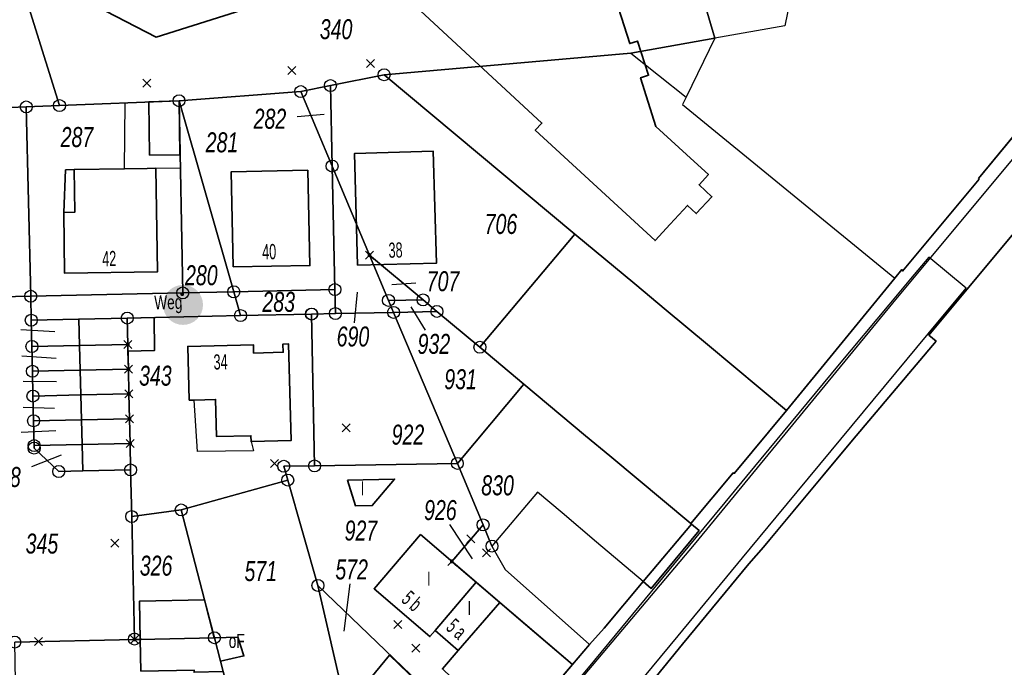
# Model space of a CAD drawing. Header units: metres. Extents: x 339653 to 341672, y 5744753 to 5747397.
# Tile 120 of 256: x 341008 to 341131, y 5745625 to 5745705. Entities that reach past the tile are written whole.
import ezdxf

# ---------------------------------------------------------------- set-up
doc = ezdxf.new("R2010")
doc.units = ezdxf.units.M
doc.header["$LTSCALE"] = 0.03
doc.header["$PDMODE"] = 3
doc.header["$PDSIZE"] = 0.5
for name, color, linetype, lineweight in [('B-Gebäude', 15, 'Continuous', 35), ('Flurstücke_Grenzpunkte', 7, 'Continuous', 25), ('Lagebezeichnungen', 7, 'Continuous', 25), ('Netzpunkte', 7, 'Continuous', 25), ('Siedlung', 7, 'Continuous', 25), ('Siedlungsflächen - Bauwerke u. Einrichtungen', 7, 'Continuous', 25), ('Verkehr', 7, 'Continuous', 25)]:
    doc.layers.add(name, color=color, linetype=linetype, lineweight=lineweight)
doc.layers.add('B-Straße', color=83, linetype='Continuous')
doc.layers.add('UMRINGE_FLURSTUECKSABGRENZUNGEN', color=7, linetype='Continuous')
doc.styles.add('Flurstücksnummer - K 10 700', font='ariali.ttf', dxfattribs={"width": 0.7})
doc.styles.add('Hausnummern NRW', font='arial.ttf', dxfattribs={"width": 0.595})
doc.styles.add('Sonstiger Text_ Bezeichnung - N 7 380', font='arial.ttf', dxfattribs={"width": 0.7})

# ---------------------------------------------------------------- blocks, each defined once
blk = doc.blocks.new('Grenzpunkt mit Abmarkung (Marke)')
at = {"lineweight": -2}
blk.add_circle((0, 0), 0.499, dxfattribs=at)
blk = doc.blocks.new('Grenzpunkt. Abmarkung nach Quellenlage nicht zu spezifizieren')
at = {"lineweight": -2}
blk.add_hatch(color=256, dxfattribs=at).paths.add_polyline_path([(0, 0.165, -1), (0, -0.165, -1)], flags=0)
blk.add_point((0, 0), dxfattribs=at)
blk = doc.blocks.new('Fußweg')
for points in [[(0, 0.5, -1), (0, -0.5, -1)], [(-0.021, 0.312, -1), (-0.021, 0.218, -1)], [(-0.026, 0.178), (-0.008, 0.19), (0.01, 0.2), (0.022, 0.204), (0.028, 0.204), (0.038, 0.2), (0.046, 0.19), (0.168, 0.07), (0.174, 0.064), (0.178, 0.056), (0.178, -0.004), (0.176, -0.01), (0.174, -0.014), (0.172, -0.016), (0.168, -0.018), (0.16, -0.022), (0.152, -0.024), (0.142, -0.022), (0.134, -0.018), (0.13, -0.016), (0.128, -0.014), (0.126, -0.01), (0.126, -0.004), (0.126, 0.038), (0.082, 0.082), (0.064, 0.03), (0.078, -0.008), (0.092, -0.044), (0.104, -0.08), (0.118, -0.116), (0.13, -0.152), (0.142, -0.188), (0.158, -0.224), (0.172, -0.262), (0.174, -0.27), (0.174, -0.278), (0.174, -0.286), (0.172, -0.292), (0.168, -0.298), (0.164, -0.302), (0.16, -0.306), (0.154, -0.31), (0.148, -0.312), (0.14, -0.312), (0.132, -0.312), (0.126, -0.308), (0.122, -0.306), (0.116, -0.3), (0.112, -0.294), (0.106, -0.286), (0.01, -0.034), (-0.02, -0.1), (-0.05, -0.162), (-0.08, -0.226), (-0.112, -0.29), (-0.116, -0.296), (-0.122, -0.302), (-0.128, -0.308), (-0.134, -0.31), (-0.142, -0.31), (-0.148, -0.31), (-0.154, -0.308), (-0.158, -0.306), (-0.164, -0.302), (-0.17, -0.298), (-0.174, -0.292), (-0.176, -0.286), (-0.178, -0.28), (-0.178, -0.274), (-0.176, -0.264), (-0.034, 0.024), (-0.048, 0.07), (-0.124, -0.016), (-0.134, -0.022), (-0.144, -0.022), (-0.154, -0.02), (-0.16, -0.014), (-0.166, -0.006), (-0.168, 0.004), (-0.168, 0.014), (-0.16, 0.024)]]:
    blk.add_hatch(color=256).paths.add_polyline_path(points, flags=0)

msp = doc.modelspace()

# ---------------------------------------------------------------- linework, layer by layer
at = {"layer": 'B-Gebäude'}
for points in [[(341038.194, 5745707.385), (341025.105, 5745703.246), (341013.717, 5745709.18)], [(341082.943, 5745706.875), (341084.359, 5745702.462), (341085.328, 5745702.774), (341086.708, 5745698.508), (341085.718, 5745698.188), (341087.608, 5745692.11), (341092.422, 5745687.707), (341094.193, 5745686.087), (341093.031, 5745684.818), (341094.636, 5745683.32), (341092.68, 5745681.216), (341091.569, 5745682.238), (341089.421, 5745679.904), (341087.52, 5745677.838), (341072.529, 5745691.627), (341073.361, 5745692.532), (341058.167, 5745706.552)], [(341013.554, 5745681.359), (341013.795, 5745686.668)]]:
    msp.add_lwpolyline(points, dxfattribs=at)
for points in [[(341024.285, 5745688.501), (341024.205, 5745695.192), (341027.977, 5745695.319), (341028.088, 5745688.542)], [(341050.286, 5745674.758), (341049.916, 5745688.715), (341059.772, 5745689.007), (341060.174, 5745675.002)], [(341014.853, 5745686.721), (341021.177, 5745686.814), (341023.977, 5745686.854), (341025.078, 5745686.871), (341025.268, 5745673.937), (341013.665, 5745673.766), (341013.554, 5745681.359), (341013.795, 5745686.668)], [(341013.795, 5745686.668), (341014.853, 5745686.721), (341014.932, 5745681.379), (341013.554, 5745681.359)], [(341034.76, 5745674.547), (341034.515, 5745686.436), (341044.089, 5745686.632), (341044.355, 5745674.711)], [(341021.575, 5745664.871), (341015.526, 5745664.738), (341015.44, 5745668.023), (341021.501, 5745668.157)], [(341021.575, 5745664.871), (341021.501, 5745668.157), (341024.858, 5745668.223), (341024.929, 5745664.113), (341021.571, 5745664.038)], [(341015.607, 5745661.642), (341015.526, 5745664.738), (341021.575, 5745664.871), (341021.571, 5745664.038), (341021.648, 5745661.776)], [(341029.245, 5745657.905), (341029.074, 5745664.608), (341037.286, 5745664.818), (341037.313, 5745663.783), (341041.006, 5745663.878), (341040.979, 5745664.912), (341041.692, 5745664.93), (341042.001, 5745652.849), (341037, 5745652.721), (341036.981, 5745653.453), (341032.677, 5745653.344), (341032.559, 5745657.99), (341029.857, 5745657.92)], [(341021.71, 5745658.681), (341015.687, 5745658.549), (341015.607, 5745661.642), (341021.648, 5745661.776)], [(341021.782, 5745655.586), (341015.768, 5745655.453), (341015.687, 5745658.549), (341021.71, 5745658.681)], [(341021.854, 5745652.49), (341015.849, 5745652.358), (341015.768, 5745655.453), (341021.782, 5745655.586)], [(341015.935, 5745649.052), (341015.849, 5745652.358), (341021.854, 5745652.49), (341021.928, 5745649.185)], [(341049.04, 5745647.916), (341054.938, 5745648.032), (341052.144, 5745644.738), (341050.063, 5745644.695)], [(341065.165, 5745635.141), (341060.003, 5745629.112), (341059.367, 5745628.364), (341052.385, 5745634.334), (341058.191, 5745641.097)], [(341060.003, 5745629.112), (341065.165, 5745635.141), (341068.105, 5745632.628), (341062.915, 5745626.623)], [(341032.378, 5745628.219), (341023.132, 5745628.013), (341023.026, 5745632.764), (341031.172, 5745632.944)], [(341068.105, 5745632.628), (341077.192, 5745624.864), (341069.612, 5745615.996), (341060.922, 5745624.317), (341062.915, 5745626.623)], [(341023.221, 5745624.03), (341023.132, 5745628.013), (341032.378, 5745628.219), (341032.398, 5745628.219), (341033.162, 5745625.274), (341033.498, 5745623.978), (341029.861, 5745623.904), (341029.856, 5745624.178)], [(341033.162, 5745625.274), (341032.398, 5745628.219), (341035.349, 5745628.285), (341036.09, 5745625.942)], [(341051.954, 5745623.214), (341054.318, 5745626.032), (341060.286, 5745620.28), (341058.214, 5745617.844)]]:
    msp.add_lwpolyline(points, close=True, dxfattribs=at)
at = {"layer": 'B-Straße'}
msp.add_lwpolyline([(341264.144, 5745843.142), (341258.341, 5745833.963), (341250.511, 5745823.968), (341244.655, 5745817.685), (341236.641, 5745809.708), (341229.734, 5745801.043), (341222.395, 5745791.381), (341218.167, 5745784.574), (341213.456, 5745777.285), (341203.997, 5745765.767), (341195.166, 5745755.832), (341188.182, 5745747.495), (341173.483, 5745732.263), (341161.945, 5745720.307), (341153.505, 5745711.595), (341144.307, 5745701.045), (341132.236, 5745688.016), (341117.801, 5745670.735), (341106.634, 5745657.149), (341092.415, 5745639.848), (341076.739, 5745621.307), (341062.158, 5745603.517), (341060.314, 5745600.266), (341057.782, 5745594.945)], dxfattribs=at)
msp.add_polyline3d([(341078.559, 5745614.164, 0), (341090.412, 5745628.467, 0), (341098.463, 5745638.191, 0), (341102.658, 5745643.282, 0), (341121.694, 5745666.182, 0), (341126.426, 5745671.877, 0), (341121.751, 5745675.767, 0), (341119.466, 5745673.058, 0), (341116.769, 5745669.807, 0), (341110.555, 5745662.379, 0), (341104.54, 5745655.142, 0), (341098.946, 5745648.398, 0), (341096.237, 5745645.108, 0), (341093.604, 5745641.944, 0), (341090.64, 5745638.314, 0), (341083.308, 5745629.49, 0), (341079.936, 5745625.406, 0), (341071.972, 5745615.817, 0)], dxfattribs=at)
at = {"layer": 'Flurstücke_Grenzpunkte', "color": 83}
for p, q in [((341042.762, 5745693.331), (341046.131, 5745693.625)), ((341057.589, 5745672.507), (341054.615, 5745672.314)), ((341049.916, 5745667.572), (341050.306, 5745671.413)), ((341058.799, 5745666.649), (341057.029, 5745669.581)), ((341008.196, 5745666.714), (341012.444, 5745666.498)), ((341008.307, 5745663.455), (341012.591, 5745663.14)), ((341008.496, 5745660.277), (341012.633, 5745660.253)), ((341008.5, 5745657.015), (341012.4, 5745656.909)), ((341008.249, 5745653.917), (341012.571, 5745654.102)), ((341009.552, 5745649.598), (341013.283, 5745651.058)), ((341061.811, 5745642.38), (341064.627, 5745638.055)), ((341049.347, 5745634.966), (341048.584, 5745629.014))]:
    msp.add_line(p, q, dxfattribs=at)
for points in [[(341008.869, 5745694.538), (340975.394, 5745693.158), (340990.681, 5745765.814), (341004.022, 5745723.384), (341013.03, 5745694.708)], [(341013.03, 5745694.708), (341004.022, 5745723.384), (341017.845, 5745727.719), (341073.632, 5745735.136), (341073.967, 5745734.061), (341082.616, 5745706.77), (341082.943, 5745706.875), (341089.36, 5745708.94), (341092.938, 5745710.092), (341095.004, 5745703.144), (341084.487, 5745701.276), (341053.634, 5745698.562), (341046.922, 5745697.209), (341043.197, 5745696.452), (341027.977, 5745695.319)], [(341077.505, 5745678.663), (341053.634, 5745698.562), (341084.487, 5745701.276), (341091.402, 5745695.761), (341090.958, 5745694.852), (341117.512, 5745673.165), (341103.957, 5745656.616), (341094.091, 5745664.84), (341088.914, 5745669.156), (341084.985, 5745672.43)], [(341051.803, 5745676.032), (341047.127, 5745687.153), (341046.922, 5745697.209), (341053.634, 5745698.562), (341077.505, 5745678.663), (341065.61, 5745664.504), (341060.24, 5745668.989), (341058.508, 5745670.431)], [(341047.471, 5745671.718), (341034.828, 5745671.439), (341027.977, 5745695.319), (341043.197, 5745696.452), (341047.127, 5745687.153)], [(341043.197, 5745696.452), (341046.922, 5745697.209), (341047.127, 5745687.153)], [(341009.433, 5745670.887), (341008.869, 5745694.538), (341013.03, 5745694.708), (341027.977, 5745695.319), (341028.437, 5745671.303)], [(341028.437, 5745671.303), (341027.977, 5745695.319), (341034.828, 5745671.439)], [(340969.173, 5745670.007), (340966.987, 5745693.156), (340975.394, 5745693.158), (341008.869, 5745694.538), (341009.433, 5745670.887)], [(341047.537, 5745668.723), (341047.471, 5745671.718), (341047.127, 5745687.153), (341051.803, 5745676.032), (341054.181, 5745670.37), (341054.81, 5745668.873)], [(341071.107, 5745659.914), (341065.61, 5745664.504), (341077.505, 5745678.663), (341084.985, 5745672.43), (341088.914, 5745669.156), (341094.091, 5745664.84), (341103.957, 5745656.616), (341097.429, 5745648.751), (341097.312, 5745648.836), (341091.985, 5745642.491), (341081.858, 5745650.94), (341078.836, 5745653.461)], [(341058.508, 5745670.431), (341054.181, 5745670.37), (341051.803, 5745676.032)], [(341035.676, 5745668.472), (341034.828, 5745671.439), (341047.471, 5745671.718), (341047.537, 5745668.723), (341044.582, 5745668.657), (341044.542, 5745668.656)], [(341054.81, 5745668.873), (341054.181, 5745670.37), (341058.508, 5745670.431), (341060.24, 5745668.989)], [(341009.574, 5745664.606), (341009.5, 5745667.892), (341015.44, 5745668.023), (341021.501, 5745668.157), (341021.575, 5745664.871), (341015.526, 5745664.738)], [(341021.648, 5745661.776), (341021.575, 5745664.871), (341021.501, 5745668.157), (341035.676, 5745668.472), (341044.542, 5745668.656), (341044.926, 5745649.678), (341041.083, 5745649.635), (341041.572, 5745647.914), (341028.257, 5745644.181), (341022.061, 5745643.36), (341021.928, 5745649.185), (341021.854, 5745652.49), (341021.782, 5745655.586), (341021.71, 5745658.681)], [(341044.926, 5745649.678), (341044.542, 5745668.656), (341044.582, 5745668.657), (341047.537, 5745668.723), (341054.81, 5745668.873), (341062.791, 5745650)], [(341054.81, 5745668.873), (341060.24, 5745668.989), (341065.61, 5745664.504), (341071.107, 5745659.914), (341062.791, 5745650)], [(341015.607, 5745661.642), (341009.646, 5745661.511), (341009.574, 5745664.606), (341015.526, 5745664.738), (341021.575, 5745664.871), (341021.648, 5745661.776)], [(341015.687, 5745658.549), (341009.708, 5745658.416), (341009.646, 5745661.511), (341015.607, 5745661.642), (341021.648, 5745661.776), (341021.71, 5745658.681)], [(341067.125, 5745639.664), (341066.006, 5745642.317), (341062.791, 5745650), (341071.107, 5745659.914), (341078.836, 5745653.461), (341081.858, 5745650.94), (341091.985, 5745642.491), (341092.072, 5745642.418), (341086.028, 5745635.222), (341080.201, 5745640.157), (341075.898, 5745643.802), (341072.838, 5745646.393)], [(341015.768, 5745655.453), (341009.781, 5745655.321), (341009.708, 5745658.416), (341015.687, 5745658.549), (341021.71, 5745658.681), (341021.782, 5745655.586)], [(341015.849, 5745652.358), (341009.853, 5745652.225), (341009.781, 5745655.321), (341015.768, 5745655.453), (341021.782, 5745655.586), (341021.854, 5745652.49)], [(341009.86, 5745651.905), (341009.853, 5745652.225), (341015.849, 5745652.358), (341021.854, 5745652.49), (341021.928, 5745649.185), (341015.935, 5745649.052), (341012.932, 5745648.986)], [(341045.352, 5745634.748), (341041.572, 5745647.914), (341041.083, 5745649.635), (341044.926, 5745649.678), (341062.791, 5745650), (341066.006, 5745642.317), (341062.105, 5745637.753), (341068.105, 5745632.628), (341070.485, 5745630.594), (341077.192, 5745624.864), (341070.153, 5745616.579), (341067.515, 5745613.475)], [(341033.498, 5745623.978), (341032.398, 5745628.219), (341031.172, 5745632.944), (341028.257, 5745644.181), (341041.572, 5745647.914), (341045.352, 5745634.748), (341048.679, 5745620.277), (341050.566, 5745612.067), (341051.41, 5745608.394), (341058.247, 5745602.566), (341055.36, 5745598.805), (341053.836, 5745597.323), (341046.566, 5745589.288), (341043.358, 5745585.978), (341040.273, 5745597.87), (341038.036, 5745606.491)], [(341022.411, 5745628.047), (341022.061, 5745643.36), (341028.257, 5745644.181), (341031.172, 5745632.944), (341032.398, 5745628.219), (341032.378, 5745628.219), (341023.132, 5745628.013), (341022.412, 5745627.997)], [(341062.105, 5745637.753), (341066.006, 5745642.317), (341067.125, 5745639.664), (341068.789, 5745636.727), (341079.316, 5745627.353), (341077.192, 5745624.864), (341070.485, 5745630.594), (341068.105, 5745632.628)], [(341058.247, 5745602.566), (341051.41, 5745608.394), (341050.566, 5745612.067), (341048.679, 5745620.277), (341045.352, 5745634.748), (341067.515, 5745613.475), (341065.043, 5745610.565)], [(341007.867, 5745605.765), (341007.625, 5745617.878), (341007.429, 5745627.663), (341022.412, 5745627.997), (341023.132, 5745628.013), (341032.378, 5745628.219), (341032.398, 5745628.219), (341033.498, 5745623.978), (341038.036, 5745606.491), (341014.756, 5745605.931), (341014.723, 5745605.93)]]:
    msp.add_lwpolyline(points, close=True, dxfattribs=at)
for points in [[(341162.082, 5745714.429), (341121.77, 5745666.043), (341122.688, 5745665.28), (341112.221, 5745652.893), (341102.877, 5745641.698), (341101.083, 5745639.548), (341099.271, 5745637.44), (341090.949, 5745627.413), (341087.124, 5745622.699)], [(341053.634, 5745698.562), (341084.487, 5745701.276)], [(341046.922, 5745697.209), (341053.634, 5745698.562)], [(341046.922, 5745697.209), (341047.127, 5745687.153)], [(341070.153, 5745616.579), (341077.192, 5745624.864), (341079.316, 5745627.353), (341081.143, 5745629.409), (341086.028, 5745635.222), (341087.044, 5745634.37), (341093.039, 5745641.607), (341092.072, 5745642.418), (341091.985, 5745642.491), (341097.312, 5745648.836), (341097.429, 5745648.751), (341103.957, 5745656.616), (341117.512, 5745673.165), (341118.39, 5745674.236), (341118.465, 5745674.014), (341119.543, 5745675.303), (341127.851, 5745685.251), (341128.081, 5745685.528), (341127.997, 5745685.599), (341136.406, 5745695.786)], [(341047.127, 5745687.153), (341047.471, 5745671.718)], [(340969.173, 5745670.007), (341009.433, 5745670.887), (341028.437, 5745671.303), (341034.828, 5745671.439), (341035.676, 5745668.472), (341021.501, 5745668.157), (341015.44, 5745668.023), (341009.5, 5745667.892), (341009.574, 5745664.606), (341009.646, 5745661.511), (341009.708, 5745658.416), (341009.781, 5745655.321), (341009.853, 5745652.225), (341009.86, 5745651.905), (341012.932, 5745648.986), (341015.935, 5745649.052), (341021.928, 5745649.185), (341022.061, 5745643.36), (341022.411, 5745628.047), (341022.412, 5745627.997), (341007.429, 5745627.663)], [(341047.471, 5745671.718), (341047.537, 5745668.723)], [(341044.542, 5745668.656), (341044.582, 5745668.657)], [(341044.542, 5745668.656), (341044.926, 5745649.678)], [(341044.582, 5745668.657), (341047.537, 5745668.723)], [(341041.083, 5745649.635), (341044.926, 5745649.678)], [(341041.083, 5745649.635), (341041.572, 5745647.914)], [(341028.257, 5745644.181), (341041.572, 5745647.914)], [(341028.257, 5745644.181), (341031.172, 5745632.944)], [(341031.172, 5745632.944), (341032.398, 5745628.219)], [(341032.398, 5745628.219), (341033.498, 5745623.978)]]:
    msp.add_lwpolyline(points, dxfattribs=at)
at = {"layer": 'Netzpunkte', "color": 83}
for p in [(341051.94, 5745699.973), (341042.076, 5745699.11), (341023.934, 5745697.52), (341048.869, 5745654.448), (341039.937, 5745650.003), (341064.47, 5745640.574), (341019.938, 5745640.04), (341066.419, 5745638.823), (341055.358, 5745629.852), (341010.413, 5745627.725), (341057.588, 5745626.928)]:
    msp.add_point(p, dxfattribs=at)
at = {"layer": 'Siedlung', "color": 83}
for points in [[(341092.938, 5745710.092), (341095.004, 5745703.144), (341084.487, 5745701.276), (341053.634, 5745698.562), (341046.922, 5745697.209), (341043.197, 5745696.452), (341027.977, 5745695.319), (341013.03, 5745694.708), (341008.869, 5745694.538), (340975.394, 5745693.158), (340966.987, 5745693.156), (340963.974, 5745693.15), (340963.616, 5745697.142), (340959.242, 5745698.093), (340959.222, 5745700.197), (340959.183, 5745704.403), (340957.853, 5745736.645)], [(341105.414, 5745712.858), (341103.758, 5745704.697), (341095.004, 5745703.144), (341092.938, 5745710.092)], [(341033.498, 5745623.978), (341032.398, 5745628.219), (341031.172, 5745632.944), (341028.257, 5745644.181), (341041.572, 5745647.914), (341041.083, 5745649.635), (341044.926, 5745649.678), (341062.791, 5745650), (341071.107, 5745659.914), (341065.61, 5745664.504), (341060.24, 5745668.989), (341054.81, 5745668.873), (341047.537, 5745668.723), (341047.471, 5745671.718), (341047.127, 5745687.153), (341046.922, 5745697.209), (341053.634, 5745698.562), (341077.505, 5745678.663), (341084.985, 5745672.43), (341088.914, 5745669.156), (341094.091, 5745664.84), (341103.957, 5745656.616), (341097.429, 5745648.751), (341097.312, 5745648.836), (341091.985, 5745642.491), (341092.072, 5745642.418), (341086.028, 5745635.222), (341081.143, 5745629.409), (341079.316, 5745627.353), (341077.192, 5745624.864), (341070.153, 5745616.579)]]:
    msp.add_lwpolyline(points, dxfattribs=at)
for points in [[(341084.487, 5745701.276), (341095.004, 5745703.144), (341091.402, 5745695.761), (341090.958, 5745694.852), (341117.512, 5745673.165), (341103.957, 5745656.616), (341094.091, 5745664.84), (341088.914, 5745669.156), (341084.985, 5745672.43), (341077.505, 5745678.663), (341053.634, 5745698.562)], [(341009.433, 5745670.887), (341008.869, 5745694.538), (341013.03, 5745694.708), (341027.977, 5745695.319), (341043.197, 5745696.452), (341047.127, 5745687.153), (341047.471, 5745671.718), (341034.828, 5745671.439), (341028.437, 5745671.303)], [(341043.197, 5745696.452), (341046.922, 5745697.209), (341047.127, 5745687.153)], [(340975.394, 5745693.158), (341008.869, 5745694.538), (341009.433, 5745670.887), (340969.173, 5745670.007), (340966.987, 5745693.156)], [(341015.44, 5745668.023), (341021.501, 5745668.157), (341021.575, 5745664.871), (341021.648, 5745661.776), (341021.71, 5745658.681), (341021.782, 5745655.586), (341021.854, 5745652.49), (341021.928, 5745649.185), (341015.935, 5745649.052), (341012.932, 5745648.986), (341009.86, 5745651.905), (341009.853, 5745652.225), (341009.781, 5745655.321), (341009.708, 5745658.416), (341009.646, 5745661.511), (341009.574, 5745664.606), (341009.5, 5745667.892)], [(341041.572, 5745647.914), (341028.257, 5745644.181), (341022.061, 5745643.36), (341021.928, 5745649.185), (341021.854, 5745652.49), (341021.782, 5745655.586), (341021.71, 5745658.681), (341021.648, 5745661.776), (341021.575, 5745664.871), (341021.501, 5745668.157), (341035.676, 5745668.472), (341044.542, 5745668.656), (341044.926, 5745649.678), (341041.083, 5745649.635)], [(341047.537, 5745668.723), (341054.81, 5745668.873), (341060.24, 5745668.989), (341065.61, 5745664.504), (341071.107, 5745659.914), (341062.791, 5745650), (341044.926, 5745649.678), (341044.542, 5745668.656), (341044.582, 5745668.657)], [(341022.061, 5745643.36), (341028.257, 5745644.181), (341031.172, 5745632.944), (341032.398, 5745628.219), (341032.378, 5745628.219), (341023.132, 5745628.013), (341022.412, 5745627.997), (341022.411, 5745628.047)], [(340975.908, 5745597.966), (340974.218, 5745617.099), (341002.644, 5745617.762), (341007.625, 5745617.878), (341007.429, 5745627.663), (341022.412, 5745627.997), (341023.132, 5745628.013), (341032.378, 5745628.219), (341032.398, 5745628.219), (341033.498, 5745623.978), (341038.036, 5745606.491), (341040.273, 5745597.87), (341043.358, 5745585.978), (341036.029, 5745578.414), (341022.787, 5745574.97), (341004.207, 5745570.138), (340998.42, 5745592.637), (340996.938, 5745598.401)]]:
    msp.add_lwpolyline(points, close=True, dxfattribs=at)
at = {"layer": 'Siedlungsflächen - Bauwerke u. Einrichtungen', "color": 83}
for points in [[(341021.228, 5745695.067), (341024.205, 5745695.192), (341024.285, 5745688.501), (341028.088, 5745688.542), (341028.145, 5745686.859), (341025.078, 5745686.871), (341023.977, 5745686.854), (341021.177, 5745686.814)], [(341029.857, 5745657.92), (341032.559, 5745657.99), (341032.677, 5745653.344), (341036.981, 5745653.453), (341037, 5745652.721), (341037.275, 5745651.571), (341030.277, 5745651.498)]]:
    msp.add_lwpolyline(points, close=True, dxfattribs=at)
at = {"layer": 'UMRINGE_FLURSTUECKSABGRENZUNGEN', "color": 83}
for points in [[(341043.358, 5745585.978, 0), (341036.029, 5745578.414, 0), (341035.582, 5745577.953, 0), (341041.737, 5745579.519, 0), (341043.786, 5745579.605, 0), (341058.66, 5745580.228, 0), (341066.96, 5745582.515, 0), (341066.839, 5745582.821, 0), (341062.922, 5745592.698, 0), (341062.771, 5745593.076, 0), (341068.218, 5745599.737, 0), (341070.161, 5745602.112, 0), (341075.503, 5745608.592, 0), (341083.257, 5745617.997, 0), (341087.124, 5745622.699, 0), (341090.949, 5745627.413, 0), (341099.271, 5745637.44, 0), (341101.083, 5745639.548, 0), (341112.221, 5745652.893, 0), (341122.688, 5745665.28, 0), (341121.77, 5745666.043, 0), (341162.082, 5745714.429, 0)], [(341136.723, 5745696.17, 0), (341127.997, 5745685.599, 0), (341128.081, 5745685.528, 0), (341118.465, 5745674.014, 0), (341118.39, 5745674.236, 0), (341117.512, 5745673.165, 0), (341103.957, 5745656.616, 0), (341097.429, 5745648.751, 0), (341097.312, 5745648.836, 0), (341091.985, 5745642.491, 0), (341092.072, 5745642.418, 0), (341093.039, 5745641.607, 0), (341087.044, 5745634.37, 0), (341086.028, 5745635.222, 0), (341081.143, 5745629.409, 0), (341079.316, 5745627.353, 0), (341077.192, 5745624.864, 0), (341067.515, 5745613.475, 0), (341058.247, 5745602.566, 0), (341055.36, 5745598.805, 0), (341053.836, 5745597.323, 0), (341046.566, 5745589.288, 0), (341043.358, 5745585.978, 0)]]:
    msp.add_polyline3d(points, dxfattribs=at)
at = {"layer": 'Verkehr', "color": 83}
for points in [[(341162.082, 5745714.429), (341121.77, 5745666.043), (341122.688, 5745665.28), (341112.221, 5745652.893), (341102.877, 5745641.698), (341101.083, 5745639.548), (341099.271, 5745637.44), (341090.949, 5745627.413), (341087.124, 5745622.699)], [(341070.153, 5745616.579), (341077.192, 5745624.864), (341079.316, 5745627.353), (341081.143, 5745629.409), (341086.028, 5745635.222), (341092.072, 5745642.418), (341091.985, 5745642.491), (341097.312, 5745648.836), (341097.429, 5745648.751), (341103.957, 5745656.616), (341117.512, 5745673.165), (341118.39, 5745674.236), (341118.465, 5745674.014), (341119.543, 5745675.303), (341127.851, 5745685.251), (341128.081, 5745685.528), (341127.997, 5745685.599), (341136.406, 5745695.786)], [(340969.173, 5745670.007), (341009.433, 5745670.887), (341009.5, 5745667.892), (341009.574, 5745664.606), (341009.646, 5745661.511), (341009.708, 5745658.416), (341009.781, 5745655.321), (341009.853, 5745652.225), (341009.86, 5745651.905), (341012.932, 5745648.986), (341015.935, 5745649.052), (341021.928, 5745649.185), (341022.061, 5745643.36), (341022.411, 5745628.047), (341022.412, 5745627.997), (341007.429, 5745627.663)]]:
    msp.add_lwpolyline(points, dxfattribs=at)
msp.add_lwpolyline([(341009.5, 5745667.892), (341009.433, 5745670.887), (341028.437, 5745671.303), (341034.828, 5745671.439), (341047.471, 5745671.718), (341047.537, 5745668.723), (341044.582, 5745668.657), (341044.542, 5745668.656), (341035.676, 5745668.472), (341021.501, 5745668.157), (341015.44, 5745668.023)], close=True, dxfattribs=at)

# ---------------------------------------------------------------- block references
at = {"layer": 'Flurstücke_Grenzpunkte', "color": 83, "xscale": 1.5, "yscale": 1.5, "zscale": 1.5}
for name, p in [('Grenzpunkt mit Abmarkung (Marke)', (341053.634, 5745698.562)), ('Grenzpunkt mit Abmarkung (Marke)', (341046.922, 5745697.209)), ('Grenzpunkt mit Abmarkung (Marke)', (341043.197, 5745696.452)), ('Grenzpunkt mit Abmarkung (Marke)', (341008.869, 5745694.538)), ('Grenzpunkt mit Abmarkung (Marke)', (341013.03, 5745694.708)), ('Grenzpunkt mit Abmarkung (Marke)', (341027.977, 5745695.319)), ('Grenzpunkt mit Abmarkung (Marke)', (341047.127, 5745687.153)), ('Grenzpunkt. Abmarkung nach Quellenlage nicht zu spezifizieren', (341051.803, 5745676.032)), ('Grenzpunkt mit Abmarkung (Marke)', (341028.437, 5745671.303)), ('Grenzpunkt mit Abmarkung (Marke)', (341034.828, 5745671.439)), ('Grenzpunkt mit Abmarkung (Marke)', (341047.471, 5745671.718)), ('Grenzpunkt mit Abmarkung (Marke)', (341009.433, 5745670.887)), ('Grenzpunkt mit Abmarkung (Marke)', (341054.181, 5745670.37)), ('Grenzpunkt mit Abmarkung (Marke)', (341058.508, 5745670.431)), ('Grenzpunkt mit Abmarkung (Marke)', (341044.542, 5745668.656)), ('Grenzpunkt mit Abmarkung (Marke)', (341044.582, 5745668.657)), ('Grenzpunkt mit Abmarkung (Marke)', (341047.537, 5745668.723)), ('Grenzpunkt mit Abmarkung (Marke)', (341054.81, 5745668.873)), ('Grenzpunkt mit Abmarkung (Marke)', (341060.24, 5745668.989)), ('Grenzpunkt mit Abmarkung (Marke)', (341009.5, 5745667.892)), ('Grenzpunkt mit Abmarkung (Marke)', (341021.501, 5745668.157)), ('Grenzpunkt mit Abmarkung (Marke)', (341035.676, 5745668.472)), ('Grenzpunkt mit Abmarkung (Marke)', (341009.574, 5745664.606)), ('Grenzpunkt. Abmarkung nach Quellenlage nicht zu spezifizieren', (341021.575, 5745664.871)), ('Grenzpunkt mit Abmarkung (Marke)', (341065.61, 5745664.504)), ('Grenzpunkt mit Abmarkung (Marke)', (341009.646, 5745661.511)), ('Grenzpunkt. Abmarkung nach Quellenlage nicht zu spezifizieren', (341021.648, 5745661.776)), ('Grenzpunkt mit Abmarkung (Marke)', (341009.708, 5745658.416)), ('Grenzpunkt. Abmarkung nach Quellenlage nicht zu spezifizieren', (341021.71, 5745658.681)), ('Grenzpunkt mit Abmarkung (Marke)', (341009.781, 5745655.321)), ('Grenzpunkt. Abmarkung nach Quellenlage nicht zu spezifizieren', (341021.782, 5745655.586)), ('Grenzpunkt mit Abmarkung (Marke)', (341009.853, 5745652.225)), ('Grenzpunkt mit Abmarkung (Marke)', (341009.86, 5745651.905)), ('Grenzpunkt. Abmarkung nach Quellenlage nicht zu spezifizieren', (341021.854, 5745652.49)), ('Grenzpunkt mit Abmarkung (Marke)', (341012.932, 5745648.986)), ('Grenzpunkt mit Abmarkung (Marke)', (341021.928, 5745649.185)), ('Grenzpunkt mit Abmarkung (Marke)', (341041.083, 5745649.635)), ('Grenzpunkt mit Abmarkung (Marke)', (341044.926, 5745649.678)), ('Grenzpunkt mit Abmarkung (Marke)', (341062.791, 5745650)), ('Grenzpunkt mit Abmarkung (Marke)', (341041.572, 5745647.914)), ('Grenzpunkt mit Abmarkung (Marke)', (341028.257, 5745644.181)), ('Grenzpunkt mit Abmarkung (Marke)', (341022.061, 5745643.36)), ('Grenzpunkt mit Abmarkung (Marke)', (341066.006, 5745642.317)), ('Grenzpunkt mit Abmarkung (Marke)', (341067.125, 5745639.664)), ('Grenzpunkt. Abmarkung nach Quellenlage nicht zu spezifizieren', (341062.105, 5745637.753)), ('Grenzpunkt mit Abmarkung (Marke)', (341045.352, 5745634.748)), ('Grenzpunkt mit Abmarkung (Marke)', (341022.411, 5745628.047)), ('Grenzpunkt mit Abmarkung (Marke)', (341032.398, 5745628.219)), ('Grenzpunkt mit Abmarkung (Marke)', (341007.429, 5745627.663)), ('Grenzpunkt. Abmarkung nach Quellenlage nicht zu spezifizieren', (341022.412, 5745627.997))]:
    msp.add_blockref(name, p, dxfattribs=at)
at = {"layer": 'Verkehr', "color": 83, "xscale": 5, "yscale": 5, "zscale": 5}
msp.add_blockref('Fußweg', (341028.481, 5745669.806), dxfattribs=at)

# ---------------------------------------------------------------- texts
at = {"layer": 'B-Gebäude', "char_height": 1.75, "line_spacing_factor": 0.69, "style": 'Sonstiger Text_ Bezeichnung - N 7 380'}
for s, insert, attachment_point in [('I', (341050.929, 5745646.864), 5), ('I', (341059.224, 5745635.582), 5), ('I', (341064.28, 5745631.918), 5), ('oF', (341034.199, 5745626.913), 7)]:
    msp.add_mtext(s, dxfattribs=dict(at, insert=insert, attachment_point=attachment_point))
at = {"layer": 'Flurstücke_Grenzpunkte', "color": 83, "char_height": 2.5, "attachment_point": 8, "line_spacing_factor": 0.69, "style": 'Flurstücksnummer - K 10 700'}
for s, insert in [('340', (341047.624, 5745702.971)), ('282', (341039.352, 5745691.783)), ('287', (341015.214, 5745689.495)), ('281', (341033.353, 5745688.835)), ('706', (341068.244, 5745678.634)), ('280', (341030.769, 5745672.227)), ('707', (341060.999, 5745671.479)), ('283', (341040.449, 5745668.897)), ('690', (341049.738, 5745664.572)), ('932', (341059.855, 5745663.649)), ('343', (341025.017, 5745659.673)), ('931', (341063.198, 5745659.232)), ('922', (341056.611, 5745652.307)), ('268', (341006.142, 5745647.014)), ('830', (341067.824, 5745645.972)), ('926', (341060.672, 5745642.88)), ('927', (341050.735, 5745640.322)), ('345', (341010.829, 5745638.697)), ('326', (341025.111, 5745635.934)), ('571', (341038.204, 5745635.259)), ('572', (341049.571, 5745635.466))]:
    msp.add_mtext(s, dxfattribs=dict(at, insert=insert))
at = {"layer": 'Lagebezeichnungen', "color": 83, "char_height": 1.9, "line_spacing_factor": 0.69, "style": 'Hausnummern NRW'}
for s, insert, attachment_point, rotation in [('40', (341039.271, 5745675.479), 8, 0.94496), ('38', (341055.088, 5745675.68), 8, 1.44899), ('42', (341019.269, 5745674.645), 8, 1.24198), ('34', (341033.2, 5745661.712), 8, 1.44899), ('5 b', (341057.111, 5745632.793), 5, 319.46774), ('5 a', (341062.694, 5745629.312), 5, 319.47822)]:
    msp.add_mtext(s, dxfattribs=dict(at, insert=insert, attachment_point=attachment_point, rotation=rotation))
at = {"layer": 'Verkehr', "color": 83, "insert": (341026.668, 5745668.733), "char_height": 1.75, "attachment_point": 8, "rotation": 1.24198, "line_spacing_factor": 0.69, "style": 'Sonstiger Text_ Bezeichnung - N 7 380'}
msp.add_mtext('Weg', dxfattribs=at)

doc.saveas('drawing.dxf')
